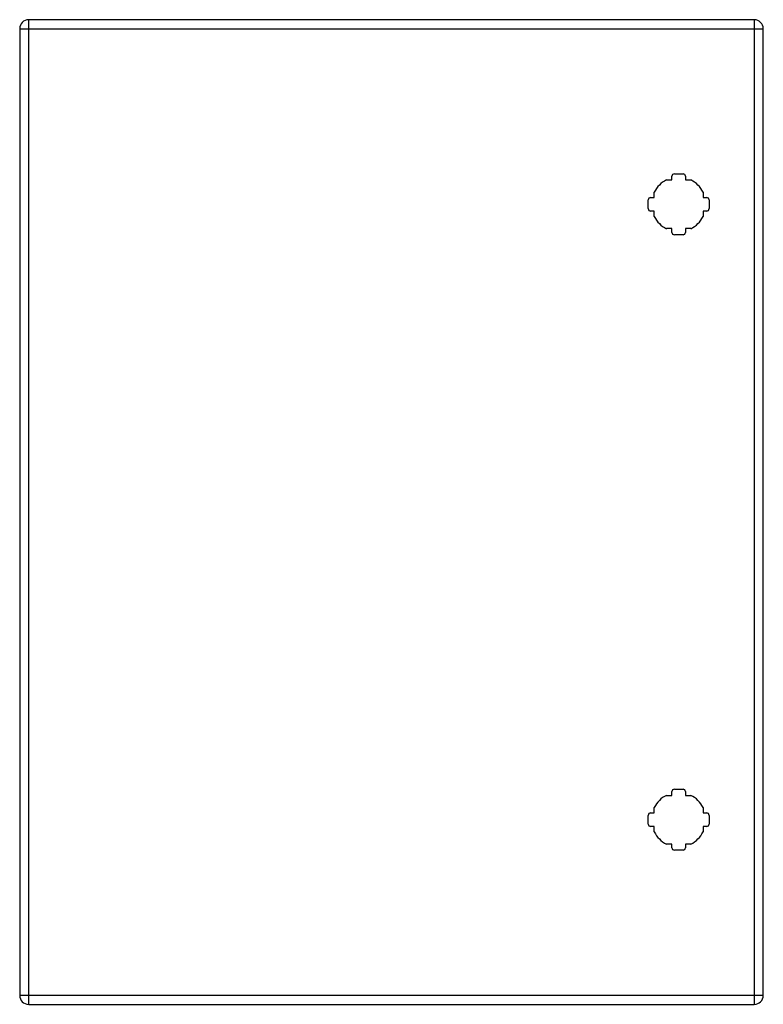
# Model space of a CAD drawing. Header units: inches. Extents: x 17.1 to 29.1, y 4.2 to 20.2.
import ezdxf

# ---------------------------------------------------------------- set-up
doc = ezdxf.new("R2010")
doc.units = ezdxf.units.IN
doc.header["$MEASUREMENT"] = 0
doc.layers.add('Visible Edges(ANSI)', color=7, linetype='Continuous', lineweight=25)
doc.layers.add('Visible Tangent Edges(ANSI)', color=7, linetype='Continuous', lineweight=25)

msp = doc.modelspace()

# ---------------------------------------------------------------- linework, layer by layer
at = {"layer": 'Visible Edges(ANSI)'}
for p, q in [((28.991, 20.178), (17.203, 20.178)), ((17.057, 20.032), (17.057, 4.324)), ((17.057, 20.032), (17.057, 20.032)), ((29.137, 4.324), (29.137, 20.032)), ((27.652, 17.574), (27.652, 17.634)), ((27.692, 17.673), (27.833, 17.673)), ((27.872, 17.634), (27.872, 17.574)), ((27.563, 17.574), (27.652, 17.574)), ((27.872, 17.574), (27.961, 17.574)), ((27.307, 17.288), (27.367, 17.288)), ((27.367, 17.288), (27.367, 17.378)), ((28.158, 17.378), (28.158, 17.288)), ((28.158, 17.288), (28.218, 17.288)), ((27.267, 17.108), (27.267, 17.249)), ((28.257, 17.249), (28.257, 17.108)), ((27.367, 17.068), (27.307, 17.068)), ((27.367, 16.979), (27.367, 17.068)), ((28.218, 17.068), (28.158, 17.068)), ((28.158, 17.068), (28.158, 16.979)), ((27.652, 16.783), (27.563, 16.783)), ((27.652, 16.723), (27.652, 16.783)), ((27.833, 16.683), (27.692, 16.683)), ((27.961, 16.783), (27.872, 16.783)), ((27.872, 16.783), (27.872, 16.723)), ((27.563, 7.574), (27.652, 7.574)), ((27.652, 7.574), (27.652, 7.634)), ((27.692, 7.673), (27.833, 7.673)), ((27.872, 7.634), (27.872, 7.574)), ((27.872, 7.574), (27.961, 7.574)), ((27.367, 7.288), (27.367, 7.378)), ((28.158, 7.378), (28.158, 7.288)), ((27.267, 7.108), (27.267, 7.249)), ((27.307, 7.288), (27.367, 7.288)), ((28.158, 7.288), (28.218, 7.288)), ((28.257, 7.249), (28.257, 7.108)), ((27.367, 7.068), (27.307, 7.068)), ((27.367, 6.979), (27.367, 7.068)), ((28.218, 7.068), (28.158, 7.068)), ((28.158, 7.068), (28.158, 6.979)), ((27.652, 6.783), (27.563, 6.783)), ((27.652, 6.723), (27.652, 6.783)), ((27.961, 6.783), (27.872, 6.783)), ((27.872, 6.783), (27.872, 6.723)), ((27.833, 6.683), (27.692, 6.683)), ((17.057, 4.324), (17.057, 4.324)), ((17.203, 4.178), (28.991, 4.178))]:
    msp.add_line(p, q, dxfattribs=at)
for centre, radius, start, end in [((17.203, 20.032), 0.146, 90, 180), ((28.991, 20.032), 0.146, 0, 90), ((27.692, 17.634), 0.0394, 90, 180), ((27.833, 17.634), 0.0394, 0, 90), ((27.762, 17.178), 0.443, 116.7049, 153.2951), ((27.762, 17.178), 0.443, 26.7049, 63.2951), ((27.307, 17.249), 0.0394, 90, 180), ((28.218, 17.249), 0.0394, 0, 90), ((27.307, 17.108), 0.0394, 180, 270), ((27.762, 17.178), 0.443, 206.7049, 243.2951), ((27.762, 17.178), 0.443, 296.7049, 333.2951), ((28.218, 17.108), 0.0394, 270, 0), ((27.692, 16.723), 0.0394, 180, 270), ((27.833, 16.723), 0.0394, 270, 0), ((27.762, 7.178), 0.443, 116.7049, 153.2951), ((27.692, 7.634), 0.0394, 90, 180), ((27.833, 7.634), 0.0394, 0, 90), ((27.762, 7.178), 0.443, 26.7049, 63.2951), ((27.307, 7.249), 0.0394, 90, 180), ((28.218, 7.249), 0.0394, 0, 90), ((27.307, 7.108), 0.0394, 180, 270), ((28.218, 7.108), 0.0394, 270, 0), ((27.762, 7.178), 0.443, 206.7049, 243.2951), ((27.762, 7.178), 0.443, 296.7049, 333.2951), ((27.692, 6.723), 0.0394, 180, 270), ((27.833, 6.723), 0.0394, 270, 0), ((17.203, 4.324), 0.146, 180, 270), ((28.991, 4.324), 0.146, 270, 0)]:
    msp.add_arc(centre, radius, start, end, dxfattribs=at)
at = {"layer": 'Visible Tangent Edges(ANSI)'}
for p, q in [((17.203, 20.032), (17.203, 20.178)), ((28.991, 20.178), (28.991, 20.032)), ((17.057, 20.032), (17.203, 20.032)), ((17.203, 20.032), (28.991, 20.032)), ((17.203, 4.324), (17.203, 20.032)), ((28.991, 20.032), (29.137, 20.032)), ((28.991, 20.032), (28.991, 4.324)), ((17.203, 4.324), (17.057, 4.324)), ((17.203, 4.178), (17.203, 4.324)), ((28.991, 4.324), (17.203, 4.324)), ((28.991, 4.324), (28.991, 4.178)), ((29.137, 4.324), (28.991, 4.324))]:
    msp.add_line(p, q, dxfattribs=at)

doc.saveas('drawing.dxf')
